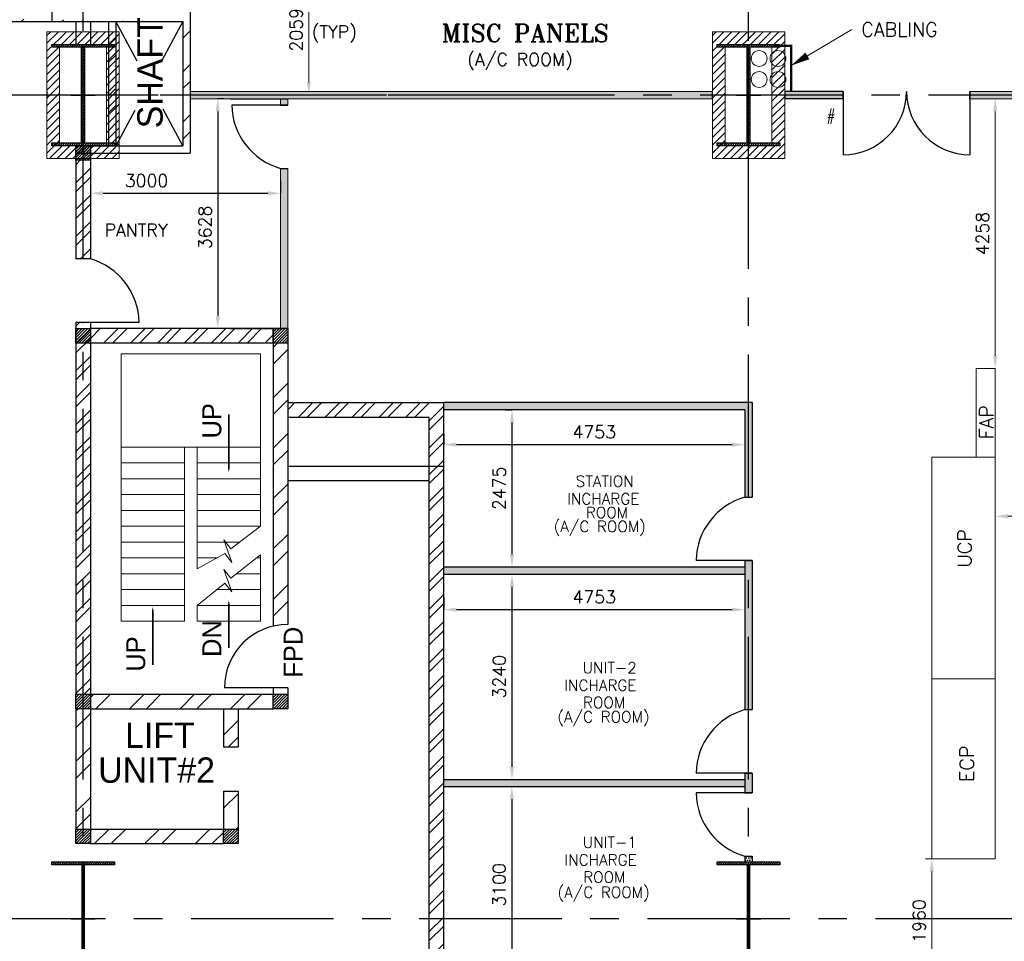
# Model space of a CAD drawing. Header units: inches. Extents: x 0 to 1564127, y -23460 to 23144100.
# Tile 161 of 215: x 1444013 to 1459548, y 124369 to 138915. Entities that reach past the tile are written whole.
import ezdxf

# ---------------------------------------------------------------- set-up
doc = ezdxf.new("R2010")
doc.units = ezdxf.units.IN
doc.header["$LTSCALE"] = 1800
doc.header["$MEASUREMENT"] = 0
doc.linetypes.add('CENTER', pattern=[2, 1.25, -0.25, 0.25, -0.25])
doc.linetypes.add('HIDDEN', pattern=[0.375, 0.25, -0.125])
doc.layers.get('0').update_dxf_attribs({"color": 253, "lineweight": 9})
for name, color, linetype in [('CEN', 2, 'CENTER'), ('COL', 1, 'Continuous'), ('GRID', 251, 'CENTER'), ('PH Plan', 7, 'Continuous'), ('ROOM', 7, 'Continuous'), ('TEMP', 4, 'Continuous'), ('TEXT', 3, 'Continuous'), ('WALL', 6, 'Continuous'), ('WALLHATCH', 254, 'Continuous')]:
    doc.layers.add(name, color=color, linetype=linetype)
for name, color, linetype, lineweight in [('LAYOUT', 8, 'Continuous', 9), ('PNL', 8, 'HIDDEN', 9), ('STAIR', 2, 'Continuous', 18)]:
    doc.layers.add(name, color=color, linetype=linetype, lineweight=lineweight)
doc.styles.add('HTX11', font='O8111901')
doc.styles.add('ROMANS', font='romans.shx')
doc.styles.add('ROMANT', font='romant')
doc.dimstyles.new('STANDARD$0', dxfattribs={"dimtxt": 200, "dimasz": 200, "dimexe": 0, "dimexo": 100, "dimgap": 100, "dimtad": 1, "dimdec": 0, "dimzin": 0, "dimdsep": 46, "dimtxsty": 'ROMANS', "dimcen": 0.09, "dimclrd": 256, "dimclre": 256, "dimclrt": 256, "dimadec": 0, "dimazin": 0, "dimtfac": 1, "dimtdec": 0, "dimtmove": 0, "dimatfit": 3, "dimfxl": 1, "dimtolj": 1, "dimtzin": 0, "dimlwd": -1, "dimlwe": -1, "dimarcsym": 0})
pattern_1 = [(0, (1892840.27, -677788.17), (15.625, 31.25), [0, -31.25])]
pattern_2 = [(0, (1892840.27, -677788.17), (18.75, 37.5), [0, -37.5])]
pattern_3 = [(45, (1295337.1, 1000), (-477.297, 477.297), []), (45, (1295655.3, 1000), (-477.297, 477.297), [])]
pattern_4 = [(45, (1707170.27, -667986.17), (-212.13203, 212.13203), []), (45, (1707311.7, -667986.17), (-212.13203, 212.13203), [])]
pattern_5 = [(45, (1053860.8, 39697.7), (-397.7476, 397.7476), []), (45, (1054125.97, 39697.7), (-397.7476, 397.7476), [])]
pattern_6 = [(45, (1052590.8, 38777.7), (-397.7476, 397.7476), []), (45, (1052855.97, 38777.7), (-397.7476, 397.7476), [])]

# ---------------------------------------------------------------- blocks, each defined once
blk = doc.blocks.new('C-ROW COLUMN')
at = {"layer": 'COL'}
h = blk.add_hatch(dxfattribs=at)
h.set_pattern_fill('ANSI31', color=256, scale=200, style=0)
h.set_pattern_definition([(45, (-1315.907, -6.545), (-17.6776695, 17.6776695), [])])
h.paths.add_polyline_path([(77950, 120865), (76960, 120865), (76960, 120820), (77950, 120820)])
h.paths.add_polyline_path([(77478, 120820), (77433, 120820), (77433, 119310), (77478, 119310)])
h.paths.add_polyline_path([(77950, 119310), (76960, 119310), (76960, 119265), (77950, 119265)])
at = {"layer": 'CEN'}
for p, q in [((77455, 119265), (77455, 120865)), ((77264, 120065), (77647, 120065))]:
    blk.add_line(p, q, dxfattribs=at)
at = {"layer": 'COL'}
for points in [[(76960, 120865), (77950, 120865), (77950, 120820), (76960, 120820)], [(77433, 120820), (77478, 120820), (77478, 119310), (77433, 119310)], [(76960, 119310), (77950, 119310), (77950, 119265), (76960, 119265)]]:
    blk.add_lwpolyline(points, close=True, dxfattribs=at)
blk = doc.blocks.new('B-ROW COLUMN')
at = {"layer": 'COL'}
h = blk.add_hatch(dxfattribs=at)
h.set_pattern_fill('ANSI31', color=256, scale=200, style=0)
h.set_pattern_definition([(45, (155648.048, 63141.767), (-17.67767, 17.67767), [])])
h.paths.add_polyline_path([(171095, 85178), (172085, 85178), (172085, 85128), (171095, 85128)])
h.paths.add_polyline_path([(171574, 86878), (171606, 86878), (171606, 85178), (171574, 85178)])
h.paths.add_polyline_path([(171095, 86928), (172085, 86928), (172085, 86878), (171095, 86878)])
blk.add_line((171590, 85128), (171590, 86928))
at = {"layer": 'CEN'}
for p, q in [((171590, 85128), (171590, 86928)), ((171399, 86028), (171782, 86028))]:
    blk.add_line(p, q, dxfattribs=at)
at = {"layer": 'COL'}
for points in [[(171095, 86928), (172085, 86928), (172085, 86878), (171095, 86878)], [(171574, 86878), (171606, 86878), (171606, 85178), (171574, 85178)], [(171095, 85178), (172085, 85178), (172085, 85128), (171095, 85128)]]:
    blk.add_lwpolyline(points, close=True, dxfattribs=at)
blk = doc.blocks.new('*D1030')
at = {"layer": 'Defpoints', "color": 0, "transparency": 16777216}
for p in [(1458405, 125670), (1458405, 123710), (1458405, 123710)]:
    blk.add_point(p, dxfattribs=at)
at = {"layer": 'LAYOUT', "transparency": 16777216}
for p, q in [((1458305, 125670), (1458405, 125670)), ((1458405, 125470), (1458405, 123910)), ((1458305, 123710), (1458405, 123710))]:
    blk.add_line(p, q, dxfattribs=at)
for points in [[(1458372, 125470), (1458438, 125470), (1458405, 125670)], [(1458372, 123910), (1458438, 123910), (1458405, 123710)]]:
    blk.add_solid(points, dxfattribs=at)
at = {"layer": 'LAYOUT', "transparency": 16777216, "insert": (1458205, 124690), "char_height": 200, "attachment_point": 5, "rotation": 90, "style": 'ROMANS'}
blk.add_mtext('\\A1;1960', dxfattribs=at)
blk = doc.blocks.new('*D1031')
at = {"layer": 'Defpoints', "color": 0, "transparency": 16777216}
for p in [(1459405, 131077), (1459405, 131077), (1461005, 131077)]:
    blk.add_point(p, dxfattribs=at)
at = {"layer": 'LAYOUT', "transparency": 16777216}
for p, q in [((1459405, 131177), (1459405, 131077)), ((1461005, 131177), (1461005, 131077)), ((1460805, 131077), (1459605, 131077))]:
    blk.add_line(p, q, dxfattribs=at)
for points in [[(1459605, 131110), (1459605, 131043), (1459405, 131077)], [(1460805, 131110), (1460805, 131043), (1461005, 131077)]]:
    blk.add_solid(points, dxfattribs=at)
at = {"layer": 'LAYOUT', "transparency": 16777216, "insert": (1460205, 131277), "char_height": 200, "attachment_point": 5, "style": 'ROMANS'}
blk.add_mtext('\\A1;1600', dxfattribs=at)
blk = doc.blocks.new('*D1049')
at = {"layer": 'Defpoints', "color": 0, "transparency": 16777216}
for p in [(1448531, 139784), (1448547, 137725), (1448575, 137725)]:
    blk.add_point(p, dxfattribs=at)
at = {"layer": 'LAYOUT', "transparency": 16777216}
for p, q in [((1448631, 139784), (1448575, 139784)), ((1448575, 139584), (1448575, 137925)), ((1448647, 137725), (1448575, 137725))]:
    blk.add_line(p, q, dxfattribs=at)
for points in [[(1448542, 139584), (1448608, 139584), (1448575, 139784)], [(1448542, 137925), (1448608, 137925), (1448575, 137725)]]:
    blk.add_solid(points, dxfattribs=at)
at = {"layer": 'LAYOUT', "transparency": 16777216, "insert": (1448375, 138755), "char_height": 200, "attachment_point": 5, "rotation": 90, "style": 'ROMANS'}
blk.add_mtext('\\A1;2059', dxfattribs=at)
blk = doc.blocks.new('*D1055')
at = {"layer": 'Defpoints', "color": 0, "transparency": 16777216}
for p in [(1459405, 137668), (1459405, 137668), (1459405, 133410)]:
    blk.add_point(p, dxfattribs=at)
at = {"layer": 'LAYOUT', "transparency": 16777216}
for p, q in [((1459305, 137668), (1459405, 137668)), ((1459405, 133610), (1459405, 137468)), ((1459305, 133410), (1459405, 133410))]:
    blk.add_line(p, q, dxfattribs=at)
for points in [[(1459372, 137468), (1459438, 137468), (1459405, 137668)], [(1459372, 133610), (1459438, 133610), (1459405, 133410)]]:
    blk.add_solid(points, dxfattribs=at)
at = {"layer": 'LAYOUT', "transparency": 16777216, "insert": (1459205, 135539), "char_height": 200, "attachment_point": 5, "rotation": 90, "style": 'ROMANS'}
blk.add_mtext('\\A1;4258', dxfattribs=at)
blk = doc.blocks.new('*D1015')
at = {"layer": 'Defpoints', "color": 0, "transparency": 16777216}
for p in [(1445128, 136471), (1448128, 136471), (1448128, 136175)]:
    blk.add_point(p, dxfattribs=at)
at = {"layer": 'ROOM', "transparency": 16777216}
for p, q in [((1445128, 136371), (1445128, 136175)), ((1448128, 136371), (1448128, 136175)), ((1445328, 136175), (1447928, 136175))]:
    blk.add_line(p, q, dxfattribs=at)
for points in [[(1445328, 136208), (1445328, 136141), (1445128, 136175)], [(1447928, 136208), (1447928, 136141), (1448128, 136175)]]:
    blk.add_solid(points, dxfattribs=at)
at = {"layer": 'ROOM', "transparency": 16777216, "insert": (1446014, 136375), "char_height": 200, "attachment_point": 5, "style": 'ROMANS'}
blk.add_mtext('\\A1;3000', dxfattribs=at)
blk = doc.blocks.new('*D1016')
at = {"layer": 'Defpoints', "color": 0, "transparency": 16777216}
for p in [(1447335, 137668), (1447137, 134040), (1447335, 134040)]:
    blk.add_point(p, dxfattribs=at)
at = {"layer": 'ROOM', "transparency": 16777216}
for p, q in [((1447235, 137668), (1447137, 137668)), ((1447137, 137468), (1447137, 134240)), ((1447235, 134040), (1447137, 134040))]:
    blk.add_line(p, q, dxfattribs=at)
for points in [[(1447104, 137468), (1447171, 137468), (1447137, 137668)], [(1447104, 134240), (1447171, 134240), (1447137, 134040)]]:
    blk.add_solid(points, dxfattribs=at)
at = {"layer": 'ROOM', "transparency": 16777216, "insert": (1446937, 135636), "char_height": 200, "attachment_point": 5, "rotation": 90, "style": 'ROMANS'}
blk.add_mtext('\\A1;3628', dxfattribs=at)
blk = doc.blocks.new('*D1017')
at = {"layer": 'Defpoints', "color": 0, "transparency": 16777216}
for p in [(1450703, 132480), (1455455, 132480), (1455455, 132208)]:
    blk.add_point(p, dxfattribs=at)
at = {"layer": 'ROOM', "transparency": 16777216}
for p, q in [((1450703, 132380), (1450703, 132208)), ((1455455, 132380), (1455455, 132208))]:
    blk.add_line(p, q, dxfattribs=at)
at = {"layer": 'ROOM', "color": 3, "transparency": 16777216}
blk.add_line((1450903, 132208), (1455255, 132208), dxfattribs=at)
for points in [[(1450903, 132241), (1450903, 132174), (1450703, 132208)], [(1455255, 132241), (1455255, 132174), (1455455, 132208)]]:
    blk.add_solid(points, dxfattribs=at)
at = {"layer": 'ROOM', "color": 3, "transparency": 16777216, "insert": (1453079, 132408), "char_height": 200, "attachment_point": 5, "style": 'ROMANS'}
blk.add_mtext('\\A1;4753', dxfattribs=at)
blk = doc.blocks.new('*D1018')
at = {"layer": 'Defpoints', "color": 0, "transparency": 16777216}
for p in [(1451780, 132755), (1451780, 130280), (1451780, 130280)]:
    blk.add_point(p, dxfattribs=at)
at = {"layer": 'ROOM', "transparency": 16777216}
for p, q in [((1451680, 132755), (1451780, 132755)), ((1451680, 130280), (1451780, 130280))]:
    blk.add_line(p, q, dxfattribs=at)
at = {"layer": 'ROOM', "color": 3, "transparency": 16777216}
blk.add_line((1451780, 132555), (1451780, 130480), dxfattribs=at)
for points in [[(1451747, 132555), (1451814, 132555), (1451780, 132755)], [(1451747, 130480), (1451814, 130480), (1451780, 130280)]]:
    blk.add_solid(points, dxfattribs=at)
at = {"layer": 'ROOM', "color": 3, "transparency": 16777216, "insert": (1451580, 131518), "char_height": 200, "attachment_point": 5, "rotation": 90, "style": 'ROMANS'}
blk.add_mtext('\\A1;2475', dxfattribs=at)
blk = doc.blocks.new('*D1019')
at = {"layer": 'Defpoints', "color": 0, "transparency": 16777216}
for p in [(1451780, 130165), (1451780, 126925), (1451780, 126925)]:
    blk.add_point(p, dxfattribs=at)
at = {"layer": 'ROOM', "transparency": 16777216}
for p, q in [((1451680, 130165), (1451780, 130165)), ((1451680, 126925), (1451780, 126925))]:
    blk.add_line(p, q, dxfattribs=at)
at = {"layer": 'ROOM', "color": 3, "transparency": 16777216}
blk.add_line((1451780, 129965), (1451780, 127125), dxfattribs=at)
for points in [[(1451747, 129965), (1451814, 129965), (1451780, 130165)], [(1451747, 127125), (1451814, 127125), (1451780, 126925)]]:
    blk.add_solid(points, dxfattribs=at)
at = {"layer": 'ROOM', "color": 3, "transparency": 16777216, "insert": (1451580, 128545), "char_height": 200, "attachment_point": 5, "rotation": 90, "style": 'ROMANS'}
blk.add_mtext('\\A1;3240', dxfattribs=at)
blk = doc.blocks.new('*D1020')
at = {"layer": 'Defpoints', "color": 0, "transparency": 16777216}
for p in [(1450703, 129895), (1455455, 129895), (1455455, 129604)]:
    blk.add_point(p, dxfattribs=at)
at = {"layer": 'ROOM', "transparency": 16777216}
for p, q in [((1450703, 129795), (1450703, 129604)), ((1455455, 129795), (1455455, 129604))]:
    blk.add_line(p, q, dxfattribs=at)
at = {"layer": 'ROOM', "color": 3, "transparency": 16777216}
blk.add_line((1450903, 129604), (1455255, 129604), dxfattribs=at)
for points in [[(1450903, 129637), (1450903, 129570), (1450703, 129604)], [(1455255, 129637), (1455255, 129570), (1455455, 129604)]]:
    blk.add_solid(points, dxfattribs=at)
at = {"layer": 'ROOM', "color": 3, "transparency": 16777216, "insert": (1453079, 129804), "char_height": 200, "attachment_point": 5, "style": 'ROMANS'}
blk.add_mtext('\\A1;4753', dxfattribs=at)
blk = doc.blocks.new('*D1021')
at = {"layer": 'Defpoints', "color": 0, "transparency": 16777216}
for p in [(1451778, 126810), (1451778, 123710), (1451778, 123710)]:
    blk.add_point(p, dxfattribs=at)
at = {"layer": 'ROOM', "transparency": 16777216}
for p, q in [((1451678, 126810), (1451778, 126810)), ((1451678, 123710), (1451778, 123710))]:
    blk.add_line(p, q, dxfattribs=at)
at = {"layer": 'ROOM', "color": 3, "transparency": 16777216}
blk.add_line((1451778, 126610), (1451778, 123910), dxfattribs=at)
for points in [[(1451745, 126610), (1451812, 126610), (1451778, 126810)], [(1451745, 123910), (1451812, 123910), (1451778, 123710)]]:
    blk.add_solid(points, dxfattribs=at)
at = {"layer": 'ROOM', "color": 3, "transparency": 16777216, "insert": (1451578, 125260), "char_height": 200, "attachment_point": 5, "rotation": 90, "style": 'ROMANS'}
blk.add_mtext('\\A1;3100', dxfattribs=at)

msp = doc.modelspace()

# ---------------------------------------------------------------- hatches: boundary and pattern name
h = msp.add_hatch()
h.set_pattern_fill('ANSI32', color=256, scale=1800, style=0)
h.set_pattern_definition(pattern_3)
edge = h.paths.add_edge_path()
edge.add_line((1444297.82, 139115.31), (1444297.82, 149590.31))
edge.add_line((1444527.82, 138885.31), (1444527.82, 149360.31))
h = msp.add_hatch()
h.set_pattern_fill('ANSI32', color=256, scale=1800, style=0)
h.set_pattern_definition(pattern_3)
edge = h.paths.add_edge_path()
edge.add_line((1430662.82, 139115.31), (1446702.82, 139115.31))
edge.add_line((1430662.82, 138885.31), (1446587.82, 138885.31))
h = msp.add_hatch()
h.set_pattern_fill('ANSI31', color=6, scale=700, style=0)
h.set_pattern_definition([(45, (1883620.27, -676174.68), (-61.871843, 61.871843), [])])
h.paths.add_polyline_path([(1445012.82, 136925.31), (1444642.82, 136925.31), (1444612.82, 136925.31), (1444612.82, 136970.31), (1444642.82, 136970.31), (1444642.82, 137667.81), (1444442.82, 137667.81), (1444442.82, 136725.31), (1445012.82, 136725.31)])
h.paths.add_polyline_path([(1444642.82, 138480.31), (1444612.82, 138480.31), (1444612.82, 138525.31), (1445412.82, 138525.31), (1445412.82, 138480.31), (1445382.82, 138480.31), (1445382.82, 137782.81), (1445582.82, 137782.81), (1445582.82, 138725.31), (1444442.82, 138725.31), (1444442.82, 137782.81), (1444642.82, 137782.81)])
h.paths.add_polyline_path([(1445582.82, 137667.81), (1445382.82, 137667.81), (1445382.82, 136970.31), (1445412.82, 136970.31), (1445412.82, 136925.31), (1445012.82, 136925.31), (1445012.82, 136725.31), (1445582.82, 136725.31)])
h.paths.add_polyline_path([(1444642.82, 137725.31), (1444442.82, 137725.31), (1444442.82, 137667.81), (1444642.82, 137667.81)])
h.paths.add_polyline_path([(1444642.82, 137782.81), (1444442.82, 137782.81), (1444442.82, 137725.31), (1444642.82, 137725.31)])
h.paths.add_polyline_path([(1445582.82, 137725.31), (1445382.82, 137725.31), (1445382.82, 137667.81), (1445582.82, 137667.81)])
h.paths.add_polyline_path([(1445582.82, 137782.81), (1445382.82, 137782.81), (1445382.82, 137725.31), (1445582.82, 137725.31)])
h = msp.add_hatch()
h.set_pattern_fill('ANSI31', color=6, scale=700, style=0)
h.set_pattern_definition([(45, (1894120.27, -676174.68), (-61.871843, 61.871843), [])])
h.paths.add_polyline_path([(1455512.82, 136925.31), (1455142.82, 136925.31), (1455112.82, 136925.31), (1455112.82, 136970.31), (1455142.82, 136970.31), (1455142.82, 137667.81), (1454942.82, 137667.81), (1454942.82, 136725.31), (1455512.82, 136725.31)])
h.paths.add_polyline_path([(1455142.82, 138480.31), (1455112.82, 138480.31), (1455112.82, 138525.31), (1455912.82, 138525.31), (1455912.82, 138480.31), (1455882.82, 138480.31), (1455882.82, 137782.81), (1456082.82, 137782.81), (1456082.82, 138725.31), (1454942.82, 138725.31), (1454942.82, 137782.81), (1455142.82, 137782.81)])
h.paths.add_polyline_path([(1456082.82, 137667.81), (1455882.82, 137667.81), (1455882.82, 136970.31), (1455912.82, 136970.31), (1455912.82, 136925.31), (1455512.82, 136925.31), (1455512.82, 136725.31), (1456082.82, 136725.31)])
h.paths.add_polyline_path([(1455142.82, 137725.31), (1454942.82, 137725.31), (1454942.82, 137667.81), (1455142.82, 137667.81)])
h.paths.add_polyline_path([(1455142.82, 137782.81), (1454942.82, 137782.81), (1454942.82, 137725.31), (1455142.82, 137725.31)])
h.paths.add_polyline_path([(1456082.82, 137725.31), (1455882.82, 137725.31), (1455882.82, 137667.81), (1456082.82, 137667.81)])
h.paths.add_polyline_path([(1456082.82, 137782.81), (1455882.82, 137782.81), (1455882.82, 137725.31), (1456082.82, 137725.31)])
h = msp.add_hatch()
h.set_pattern_fill('ANSI32', scale=800, style=0)
h.set_pattern_definition(pattern_4)
h.paths.add_polyline_path([(1445127.82, 134140.31), (1444897.82, 134140.31), (1444897.82, 128270.31), (1445127.82, 128270.31)])
h.paths.add_polyline_path([(1444897.82, 135140.31), (1445127.82, 135140.31), (1445127.82, 136695.31), (1444897.82, 136695.31)])
h = msp.add_hatch()
h.set_pattern_fill('ANSI32', scale=800, style=0)
h.set_pattern_definition(pattern_4)
h.paths.add_polyline_path([(1448012.82, 134040.31), (1445127.82, 134040.31), (1445127.82, 133810.31), (1448012.82, 133810.31)])
h = msp.add_hatch()
h.set_pattern_fill('ANSI32', scale=800, style=0)
h.set_pattern_definition(pattern_4)
h.paths.add_polyline_path([(1450702.82, 132870.31), (1448242.82, 132870.31), (1448242.82, 132640.31), (1450472.82, 132640.31), (1450472.82, 123595.31), (1450702.82, 123595.31), (1450702.82, 124710.31)])
at = {"layer": 'COL'}
h = msp.add_hatch(dxfattribs=at)
h.set_pattern_fill('ANSI31', color=1, scale=250, angle=180, style=0)
h.set_pattern_definition([(225, (1441547.825, 131579.04), (22.09709, -22.09709), [])])
h.paths.add_polyline_path([(1445127.82, 136699.04), (1445127.82, 136929.04), (1444897.82, 136929.04), (1444897.82, 136699.04)])
h = msp.add_hatch(dxfattribs=at)
h.set_pattern_fill('ANSI31', color=1, scale=250, angle=180, style=0)
h.set_pattern_definition([(225, (1441547.825, 131579.04), (22.09709, -22.09709), [])])
h.paths.add_polyline_path([(1445127.82, 136699.04), (1445127.82, 136929.04), (1444897.82, 136929.04), (1444897.82, 136699.04)])
h = msp.add_hatch(dxfattribs=at)
h.set_pattern_fill('ANSI31', color=1, scale=250, angle=180, style=0)
h.set_pattern_definition([(225, (1441547.825, 131575.31), (22.09709, -22.09709), [])])
h.paths.add_polyline_path([(1445127.82, 136695.31), (1445127.82, 136925.31), (1444897.82, 136925.31), (1444897.82, 136695.31)])
h = msp.add_hatch(dxfattribs=at)
h.set_pattern_fill('ANSI31', color=1, scale=250, angle=180, style=0)
h.set_pattern_definition([(225, (1441547.825, 128690.31), (22.09709, -22.09709), [])])
h.paths.add_polyline_path([(1445127.82, 133810.31), (1445127.82, 134040.31), (1444897.82, 134040.31), (1444897.82, 133810.31)])
h = msp.add_hatch(dxfattribs=at)
h.set_pattern_fill('ANSI31', color=1, scale=250, angle=180, style=0)
h.set_pattern_definition([(225, (1444662.825, 128690.31), (22.09709, -22.09709), [])])
h.paths.add_polyline_path([(1448242.82, 133810.31), (1448242.82, 134040.31), (1448012.82, 134040.31), (1448012.82, 133810.31)])
h = msp.add_hatch(dxfattribs=at)
h.set_pattern_fill('ANSI31', color=1, scale=250, angle=180, style=0)
h.set_pattern_definition([(225, (1441547.825, 122920.31), (22.09709, -22.09709), [])])
h.paths.add_polyline_path([(1445127.82, 128040.31), (1445127.82, 128270.31), (1444897.82, 128270.31), (1444897.82, 128040.31)])
h = msp.add_hatch(dxfattribs=at)
h.set_pattern_fill('ANSI31', color=1, scale=250, angle=180, style=0)
h.set_pattern_definition([(225, (1444662.825, 122920.31), (22.09709, -22.09709), [])])
h.paths.add_polyline_path([(1448242.82, 128040.31), (1448242.82, 128270.31), (1448012.82, 128270.31), (1448012.82, 128040.31)])
h = msp.add_hatch(dxfattribs=at)
h.set_pattern_fill('ANSI31', color=1, scale=250, angle=180, style=0)
h.set_pattern_definition([(225, (1441547.825, 120790.31), (22.09709, -22.09709), [])])
h.paths.add_polyline_path([(1445127.82, 125910.31), (1445127.82, 126140.31), (1444897.82, 126140.31), (1444897.82, 125910.31)])
h = msp.add_hatch(dxfattribs=at)
h.set_pattern_fill('ANSI31', color=1, scale=250, angle=180, style=0)
h.set_pattern_definition([(225, (1443877.825, 120790.31), (22.09709, -22.09709), [])])
h.paths.add_polyline_path([(1447457.82, 125910.31), (1447457.82, 126140.31), (1447227.82, 126140.31), (1447227.82, 125910.31)])
at = {"layer": 'WALL', "linetype": 'Continuous'}
h = msp.add_hatch(dxfattribs=at)
h.set_pattern_fill('ANSI32', color=9, scale=1500, angle=360, style=0)
h.set_pattern_definition(pattern_5)
h.paths.add_polyline_path([(1445527.82, 137725.31), (1445412.82, 137725.31), (1445412.82, 136925.31), (1445012.82, 136925.31), (1445012.82, 136810.31), (1445527.82, 136810.31)])
h.paths.add_polyline_path([(1445527.82, 138885.31), (1445412.82, 138885.31), (1445412.82, 137725.31), (1445527.82, 137725.31)])
h.paths.add_polyline_path([(1444897.82, 136925.31), (1444897.82, 136810.31), (1445012.82, 136810.31), (1445012.82, 136925.31)])
h = msp.add_hatch(dxfattribs=at)
h.set_pattern_fill('ANSI32', color=9, scale=1500, angle=360, style=0)
h.set_pattern_definition(pattern_5)
h.paths.add_polyline_path([(1446702.82, 137725.31), (1446587.82, 137725.31), (1446587.82, 136925.31), (1446702.82, 136925.31)])
h.paths.add_polyline_path([(1446702.82, 138885.31), (1446587.82, 138885.31), (1446587.82, 137725.31), (1446702.82, 137725.31)])
h = msp.add_hatch(dxfattribs=at)
h.set_pattern_fill('ANSI32', color=9, scale=1500, angle=360, style=0)
h.set_pattern_definition([(45, (1441281.03, 127806.7), (-397.748, 397.748), []), (45, (1441546.2, 127806.7), (-397.748, 397.748), [])])
edge = h.paths.add_edge_path()
edge.add_arc((1448242.83, 128140.3), 1141.75, 90.000446, 101.621923, ccw=False)
edge.add_line((1448242.82, 129282.05), (1448242.82, 133810.31))
edge.add_line((1448242.82, 133810.31), (1448012.82, 133810.31))
edge.add_line((1448012.82, 133810.31), (1448012.82, 129258.64))
h = msp.add_hatch(dxfattribs=at)
h.set_pattern_fill('ANSI32', color=9, scale=1500, angle=360, style=0)
h.set_pattern_definition([(45, (1441766.03, 128036.7), (-397.75, 397.75), []), (45, (1442031.2, 128036.7), (-397.75, 397.75), [])])
h.paths.add_polyline_path([(1448012.82, 128270.31), (1445127.82, 128270.31), (1445127.82, 128040.31), (1448012.82, 128040.31)])
h = msp.add_hatch(dxfattribs=at)
h.set_pattern_fill('ANSI32', color=9, scale=1500, angle=360, style=0)
h.set_pattern_definition(pattern_6)
h.paths.add_polyline_path([(1445127.82, 128040.31), (1444897.82, 128040.31), (1444897.82, 126040.31), (1445127.82, 126040.31)])
h = msp.add_hatch(dxfattribs=at)
h.set_pattern_fill('ANSI32', color=9, scale=1500, angle=360, style=0)
h.set_pattern_definition([(45, (1430784.07, 34812.7), (-397.7476, 397.7476), []), (45, (1431049.24, 34812.7), (-397.7476, 397.7476), [])])
h.paths.add_polyline_path([(1447457.82, 128040.31), (1447227.82, 128040.31), (1447227.82, 127440.31), (1447457.82, 127440.31)])
h = msp.add_hatch(dxfattribs=at)
h.set_pattern_fill('ANSI32', color=9, scale=1500, angle=360, style=0)
h.set_pattern_definition([(45, (1430784.07, 35512.7), (-397.7476, 397.7476), []), (45, (1431049.24, 35512.7), (-397.7476, 397.7476), [])])
h.paths.add_polyline_path([(1447457.82, 126740.31), (1447227.82, 126740.31), (1447227.82, 126140.31), (1447457.82, 126140.31)])
h = msp.add_hatch(dxfattribs=at)
h.set_pattern_fill('ANSI32', color=9, scale=1500, angle=360, style=0)
h.set_pattern_definition(pattern_6)
h.paths.add_polyline_path([(1447227.82, 125910.31), (1447227.82, 126140.31), (1445127.82, 126140.31), (1445127.82, 125910.31)])
at = {"layer": 'WALLHATCH'}
h = msp.add_hatch(dxfattribs=at)
h.set_pattern_fill('DOTS', color=2, scale=500)
h.set_pattern_definition(pattern_1)
h.paths.add_polyline_path([(1454942.82, 137782.81), (1446702.82, 137782.81), (1446702.82, 137725.31), (1449312.82, 137725.31), (1454942.82, 137725.31)])
h = msp.add_hatch(dxfattribs=at)
h.set_pattern_fill('DOTS', color=2, scale=500)
h.set_pattern_definition(pattern_1)
h.paths.add_polyline_path([(1454942.82, 137725.31), (1446702.82, 137725.31), (1446702.82, 137667.81), (1454942.82, 137667.81)])
h = msp.add_hatch(dxfattribs=at)
h.set_pattern_fill('DOTS', color=2, scale=500)
h.set_pattern_definition(pattern_1)
h.paths.add_polyline_path([(1448242.82, 136567.81), (1448127.82, 136567.81), (1448127.82, 134040.31), (1448242.82, 134040.31)])
h.paths.add_polyline_path([(1448242.82, 137667.81), (1448127.82, 137667.81), (1448127.82, 137567.81), (1448242.82, 137567.81)])
h = msp.add_hatch(dxfattribs=at)
h.set_pattern_fill('DOTS', color=2, scale=600)
h.set_pattern_definition(pattern_2)
h.paths.add_polyline_path([(1457005.88, 137725.31), (1456082.82, 137725.31), (1456082.82, 137667.81), (1457005.88, 137667.81)])
h.paths.add_polyline_path([(1457005.88, 137782.81), (1456998.16, 137782.81), (1456082.82, 137782.81), (1456082.82, 137725.31), (1457005.88, 137725.31)])
h.paths.add_polyline_path([(1464354.27, 137725.31), (1459005.88, 137725.31), (1459005.88, 137667.81), (1464354.27, 137667.81)])
h.paths.add_polyline_path([(1464354.27, 137782.81), (1459005.88, 137782.81), (1459005.88, 137725.31), (1461923.27, 137725.31), (1464354.27, 137725.31)])
h.paths.add_polyline_path([(1466671.38, 137725.31), (1466582.82, 137725.31), (1466582.82, 137667.81), (1466671.38, 137667.81)])
h.paths.add_polyline_path([(1466671.38, 137782.81), (1466582.82, 137782.81), (1466582.82, 137725.31), (1466671.38, 137725.31)])
h.paths.add_polyline_path([(1465442.82, 137725.31), (1465354.27, 137725.31), (1465354.27, 137667.81), (1465442.82, 137667.81)])
h.paths.add_polyline_path([(1465442.82, 137782.81), (1465354.27, 137782.81), (1465354.27, 137725.31), (1465442.82, 137725.31)])
h = msp.add_hatch(dxfattribs=at)
h.set_pattern_fill('DOTS', color=2, scale=500)
h.set_pattern_definition(pattern_1)
h.paths.add_polyline_path([(1455455.32, 126925.31), (1450702.82, 126925.31), (1450702.82, 126810.31), (1455455.32, 126810.31)])
h.paths.add_polyline_path([(1455570.32, 127025.31), (1455512.82, 127025.31), (1455512.82, 126710.31), (1455570.32, 126710.31)])
h.paths.add_polyline_path([(1455512.82, 127025.31), (1455455.32, 127025.31), (1455455.32, 126710.31), (1455512.82, 126710.31)])
h.paths.add_polyline_path([(1455570.32, 130380.31), (1455512.82, 130380.31), (1455512.82, 128025.31), (1455570.32, 128025.31)])
h.paths.add_polyline_path([(1455512.82, 130380.31), (1455455.32, 130380.31), (1455455.32, 130280.31), (1455455.32, 128025.31), (1455512.82, 128025.31)])
h.paths.add_polyline_path([(1455455.32, 130280.31), (1450702.82, 130280.31), (1450702.82, 130165.31), (1455455.32, 130165.31)])
h.paths.add_polyline_path([(1455570.32, 132870.31), (1455512.82, 132870.31), (1455512.82, 131380.31), (1455570.32, 131380.31)])
h.paths.add_polyline_path([(1455512.82, 132870.31), (1450702.82, 132870.31), (1450702.82, 132755.31), (1455455.32, 132755.31), (1455455.32, 131380.31), (1455512.82, 131380.31)])
h = msp.add_hatch(dxfattribs=at)
h.set_pattern_fill('DOTS', color=2, scale=600)
h.set_pattern_definition(pattern_2)
h.paths.add_polyline_path([(1455570.32, 125710.31), (1455512.82, 125710.31), (1455512.82, 125625.31), (1455570.32, 125625.31)])
h.paths.add_polyline_path([(1455512.82, 125710.31), (1455455.32, 125710.31), (1455455.32, 125625.31), (1455512.82, 125625.31)])

# ---------------------------------------------------------------- linework, layer by layer
at = {"color": 6}
for p, q in [((1444442.82, 138725.31), (1445582.82, 138725.31)), ((1444442.82, 138725.31), (1444442.82, 136725.31)), ((1445582.82, 138725.31), (1445582.82, 136725.31)), ((1454942.82, 138725.31), (1454942.82, 136725.31)), ((1454942.82, 138725.31), (1456082.82, 138725.31)), ((1456082.82, 138725.31), (1456082.82, 136725.31)), ((1444642.82, 138525.31), (1444642.82, 136925.31)), ((1445382.82, 138525.31), (1445382.82, 136925.31)), ((1455142.82, 138525.31), (1455142.82, 136925.31)), ((1455882.82, 138525.31), (1455882.82, 136925.31)), ((1454942.82, 136725.31), (1456082.82, 136725.31))]:
    msp.add_line(p, q, dxfattribs=at)
for p, q in [((1457005.88, 137782.81), (1456998.16, 137782.81)), ((1458013.73, 137657.81), (1457998.04, 137657.81)), ((1464354.27, 137782.81), (1459005.88, 137782.81)), ((1464354.27, 137667.81), (1459005.88, 137667.81))]:
    msp.add_line(p, q)
at = {"color": 3}
for p, q in [((1459105.01, 133410.23), (1459405.01, 133410.23)), ((1458405.01, 129170.23), (1458405.01, 132010.23)), ((1458405.01, 129170.23), (1458405.01, 132010.23)), ((1458405.01, 129170.23), (1458405.01, 132010.23)), ((1458405.01, 132010.23), (1459405.01, 132010.23)), ((1458405.01, 129170.23), (1458405.01, 132010.23)), ((1458405.01, 129170.23), (1458405.01, 132010.23)), ((1459405.01, 125670.23), (1459405.01, 132010.23)), ((1458405.01, 127170.23), (1458405.01, 129170.23)), ((1458405.01, 127170.23), (1458405.01, 129170.23)), ((1458405.01, 125670.23), (1458405.01, 129170.23)), ((1458405.01, 127170.23), (1458405.01, 129170.23)), ((1458405.01, 127170.23), (1458405.01, 129170.23)), ((1458405.01, 128510.23), (1459405.01, 128510.23)), ((1458405.01, 125670.23), (1459405.01, 125670.23))]:
    msp.add_line(p, q, dxfattribs=at)
at = {"layer": 'CEN'}
for p, q in [((1445865.56, 138260.82), (1445527.82, 138885.31)), ((1446587.82, 138885.31), (1446255.37, 138270.59)), ((1446587.82, 136925.31), (1446276.05, 137501.8)), ((1445828.02, 137480.38), (1445527.82, 136925.31))]:
    msp.add_line(p, q, dxfattribs=at)
at = {"layer": 'COL'}
for points in [[(1444897.82, 136929.04), (1445127.82, 136929.04), (1445127.82, 136699.04), (1444897.82, 136699.04)], [(1444897.82, 136929.04), (1445127.82, 136929.04), (1445127.82, 136699.04), (1444897.82, 136699.04)], [(1444897.82, 136925.31), (1445127.82, 136925.31), (1445127.82, 136695.31), (1444897.82, 136695.31)], [(1444897.82, 134040.31), (1445127.82, 134040.31), (1445127.82, 133810.31), (1444897.82, 133810.31)], [(1448012.82, 134040.31), (1448242.82, 134040.31), (1448242.82, 133810.31), (1448012.82, 133810.31)], [(1444897.82, 128270.31), (1445127.82, 128270.31), (1445127.82, 128040.31), (1444897.82, 128040.31)], [(1448012.82, 128270.31), (1448242.82, 128270.31), (1448242.82, 128040.31), (1448012.82, 128040.31)], [(1444897.82, 126140.31), (1445127.82, 126140.31), (1445127.82, 125910.31), (1444897.82, 125910.31)], [(1447227.82, 126140.31), (1447457.82, 126140.31), (1447457.82, 125910.31), (1447227.82, 125910.31)]]:
    msp.add_lwpolyline(points, close=True, dxfattribs=at)
at = {"layer": 'GRID'}
for p, q in [((1455512.82, 131380.31), (1455512.82, 183222.97)), ((1445012.82, 135140.31), (1445012.82, 152225.31)), ((1452078.82, 137725.31), (1395949.77, 137725.31)), ((1461923.27, 137725.31), (1459005.88, 137725.31)), ((1445012.82, 119724.95), (1445012.82, 134140.31)), ((1455512.82, 119724.95), (1455512.82, 130380.31)), ((1502966.27, 124725.31), (1395948.92, 124725.31))]:
    msp.add_line(p, q, dxfattribs=at)
at = {"layer": 'GRID', "color": 8}
msp.add_line((1500200.27, 137725.31), (1436712.82, 137725.31), dxfattribs=at)
at = {"layer": 'GRID', "color": 7}
for p, q in [((1457005.88, 137782.81), (1456082.82, 137782.81)), ((1457005.88, 137667.81), (1456082.82, 137667.81))]:
    msp.add_line(p, q, dxfattribs=at)
at = {"layer": 'LAYOUT', "color": 7}
for p, q in [((1456183.75, 138190.12), (1457143.57, 138759.94)), ((1454942.82, 137782.81), (1446702.82, 137782.81)), ((1454942.82, 137667.81), (1446702.82, 137667.81)), ((1448127.82, 137567.81), (1448127.82, 137667.81)), ((1448242.82, 137567.81), (1448242.82, 137667.81)), ((1448127.82, 134040.31), (1448127.82, 136567.81)), ((1448242.82, 134040.31), (1448242.82, 136567.81)), ((1450702.82, 132870.31), (1450802.82, 132870.31)), ((1450702.82, 132755.31), (1450802.82, 132755.31)), ((1450702.82, 124710.31), (1450702.82, 124595.31))]:
    msp.add_line(p, q, dxfattribs=at)
at = {"layer": 'LAYOUT', "color": 6}
msp.add_line((1444442.82, 136725.31), (1445582.82, 136725.31), dxfattribs=at)
at = {"layer": 'LAYOUT', "color": 3}
for p, q in [((1459105.01, 132010.23), (1459105.01, 133410.23)), ((1459405.01, 132010.23), (1459405.01, 133410.23))]:
    msp.add_line(p, q, dxfattribs=at)
at = {"layer": 'LAYOUT', "color": 2, "const_width": 35}
msp.add_lwpolyline([(1455912.82, 138502.81), (1456183.75, 138502.81), (1456183.75, 137782.81)], dxfattribs=at)
at = {"layer": 'LAYOUT', "color": 7}
msp.add_lwpolyline([(1456183.75, 138190.12, 0, 121.62, 0), (1456441.34, 138343.04, 121.62, 121.62, 0)], format="xyseb", dxfattribs=at)
at = {"layer": 'LAYOUT', "color": 2}
for centre in [(1455681.22, 138301.21), (1455976.72, 138301.21), (1455681.22, 137970.3), (1455976.72, 137970.3)]:
    msp.add_circle(centre, 125, dxfattribs=at)
at = {"layer": 'ROOM', "color": 7}
for p, q in [((1444442.82, 137782.81), (1444442.82, 137667.81)), ((1446702.82, 137782.81), (1446702.82, 137667.81)), ((1447335.27, 137667.81), (1448242.82, 137667.81)), ((1454942.82, 137667.81), (1454942.82, 137782.81)), ((1456082.82, 137782.81), (1456082.82, 137667.81)), ((1457005.88, 137667.81), (1457005.88, 137782.81)), ((1459005.88, 137667.81), (1459005.88, 137782.81)), ((1447335.27, 134040.31), (1448242.82, 134040.31)), ((1455570.32, 132870.31), (1455570.32, 131380.31)), ((1455455.32, 132755.31), (1455455.32, 131380.31)), ((1455455.32, 130380.31), (1455455.32, 128025.31)), ((1455455.32, 130380.31), (1455455.32, 130280.31)), ((1455570.32, 130380.31), (1455570.32, 128025.31)), ((1455570.32, 130380.31), (1455570.32, 130280.31)), ((1450702.82, 130280.31), (1455455.32, 130280.31)), ((1453079.07, 130280.31), (1453079.07, 130280.31)), ((1450702.82, 130165.31), (1455455.32, 130165.31)), ((1455455.32, 127025.31), (1455455.32, 126710.31)), ((1455455.32, 127025.31), (1455455.32, 126925.31)), ((1455570.32, 127025.31), (1455570.32, 126710.31)), ((1455570.32, 127025.31), (1455570.32, 126925.31)), ((1455455.32, 126925.31), (1455455.32, 126810.31)), ((1455455.32, 125710.31), (1455455.32, 125625.31)), ((1455570.32, 125710.31), (1455570.32, 125625.31))]:
    msp.add_line(p, q, dxfattribs=at)
at = {"layer": 'ROOM'}
for p, q in [((1455570.32, 132870.31), (1450702.82, 132870.31)), ((1455455.32, 132755.31), (1450702.82, 132755.31)), ((1450702.82, 126925.31), (1455455.32, 126925.31)), ((1450702.82, 126810.31), (1455455.32, 126810.31))]:
    msp.add_line(p, q, dxfattribs=at)
at = {"layer": 'ROOM', "color": 6}
for p, q in [((1455455.32, 131380.31), (1455570.32, 131380.31)), ((1455455.32, 130380.31), (1455570.32, 130380.31)), ((1455455.32, 128025.31), (1455570.32, 128025.31)), ((1455455.32, 127025.31), (1455570.32, 127025.31)), ((1455455.32, 126710.31), (1455570.32, 126710.31)), ((1455455.32, 125710.31), (1455570.32, 125710.31))]:
    msp.add_line(p, q, dxfattribs=at)
at = {"layer": 'ROOM', "color": 6, "flags": 128}
for points in [[(1455570.32, 130380.31), (1454685.32, 130380.31)], [(1455570.32, 127025.31), (1454685.32, 127025.31)], [(1455570.32, 126710.31), (1454685.32, 126710.31)]]:
    msp.add_lwpolyline(points, dxfattribs=at)
at = {"layer": 'ROOM', "color": 6}
for centre, start, end in [((1455747.97, 130358.52), 105.981882, 178.825575), ((1455747.97, 127003.52), 105.981882, 178.825575), ((1455747.97, 126732.09), 181.174425, 254.018118)]:
    msp.add_arc(centre, 1062.87, start, end, dxfattribs=at)
at = {"layer": 'STAIR', "linetype": 'Continuous'}
for p, q in [((1445612.82, 133640.31), (1445612.82, 129420.31)), ((1447812.82, 133640.31), (1445612.82, 133640.31)), ((1447812.82, 133640.31), (1447812.82, 130920.31)), ((1445612.81, 132170.31), (1446612.82, 132170.31)), ((1446612.82, 132170.31), (1446612.82, 129420.31)), ((1446612.82, 132170.31), (1446812.82, 132170.31)), ((1446812.82, 132170.31), (1447812.82, 132170.31)), ((1446812.82, 132170.31), (1446812.82, 130246.16)), ((1445612.81, 131920.31), (1446612.82, 131920.31)), ((1446812.82, 131920.31), (1447812.82, 131920.31)), ((1445612.81, 131670.31), (1446612.82, 131670.31)), ((1446812.82, 131670.31), (1447812.82, 131670.31)), ((1445612.81, 131420.31), (1446612.82, 131420.31)), ((1446812.82, 131420.31), (1447812.82, 131420.31)), ((1445612.81, 131170.31), (1446612.82, 131170.31)), ((1446812.82, 131170.31), (1447812.82, 131170.31)), ((1445612.81, 130920.31), (1446612.82, 130920.31)), ((1446812.82, 130920.31), (1447812.82, 130920.31)), ((1445612.81, 130670.31), (1446612.82, 130670.31)), ((1447484.68, 130670.31), (1446812.82, 130670.31)), ((1445612.81, 130420.31), (1446612.82, 130420.31)), ((1447126.63, 130420.31), (1446812.82, 130420.31)), ((1447812.82, 130420.31), (1447752.1, 130420.31)), ((1447812.82, 130468.23), (1447812.82, 129420.31)), ((1445612.81, 130170.31), (1446612.82, 130170.31)), ((1447812.82, 130170.31), (1447435.31, 130170.31)), ((1445612.81, 129920.31), (1446612.82, 129920.31)), ((1447812.82, 129920.31), (1447121.77, 129920.31)), ((1445612.81, 129670.31), (1446612.82, 129670.31)), ((1447812.82, 129670.31), (1446812.82, 129670.31)), ((1446812.82, 129670.31), (1446812.82, 129420.31)), ((1445612.81, 129420.31), (1446612.82, 129420.31)), ((1447812.82, 129420.31), (1446812.82, 129420.31))]:
    msp.add_line(p, q, dxfattribs=at)
at = {"layer": 'STAIR', "linetype": 'Continuous', "flags": 128}
for points in [[(1447312.82, 131772.29, 0, 150, 0), (1447312.82, 132126.98, 25, 25, 0), (1447312.82, 132685.62, 25, 25, 0)], [(1447312.82, 129749.95, 0, 150, 0), (1447312.82, 129395.26, 25, 25, 0), (1447312.82, 128998.38, 25, 25, 0)], [(1446112.82, 129643.91, 0, 150, 0), (1446112.82, 129289.21, 25, 25, 0), (1446112.82, 128730.57, 25, 25, 0)]]:
    msp.add_lwpolyline(points, format="xyseb", dxfattribs=at)
for points in [[(1447812.82, 130920.31), (1447345.05, 130563.93), (1447234.37, 130704.19), (1447360.08, 130348.18), (1447249.39, 130488.44), (1446812.82, 130246.16)], [(1447812.82, 130468.23), (1447345.05, 130099.08), (1447234.37, 130239.34), (1447360.08, 129883.32), (1447249.39, 130023.58), (1446812.82, 129670.31)]]:
    msp.add_lwpolyline(points, dxfattribs=at)
at = {"layer": 'WALL'}
for p, q in [((1444527.82, 138885.31), (1444527.82, 149360.31)), ((1446702.82, 139115.31), (1446702.82, 136810.31)), ((1430662.82, 138885.31), (1446587.82, 138885.31)), ((1444897.82, 138885.31), (1444897.82, 138525.31)), ((1445127.82, 138885.31), (1445127.82, 138525.31)), ((1445412.82, 138885.31), (1445412.82, 136925.31)), ((1445527.82, 138885.31), (1445527.82, 136925.31)), ((1446587.82, 138885.31), (1446587.82, 136925.31)), ((1444897.82, 136925.31), (1446587.82, 136925.31)), ((1444897.82, 136810.31), (1446702.82, 136810.31)), ((1444897.82, 136695.31), (1444897.82, 135140.31)), ((1445127.82, 136695.31), (1445127.82, 135140.31)), ((1444897.82, 134140.31), (1444897.82, 128270.31)), ((1445127.82, 134140.31), (1445127.82, 128270.31)), ((1448242.82, 134040.31), (1445127.82, 134040.31)), ((1448012.82, 134040.31), (1448012.82, 129343.5)), ((1448242.82, 134040.31), (1448242.82, 129370.31)), ((1448242.82, 133810.31), (1445127.82, 133810.31)), ((1448242.82, 132870.31), (1450702.82, 132870.31)), ((1450702.82, 124710.31), (1450702.82, 132870.31)), ((1448242.82, 132640.31), (1450472.82, 132640.31)), ((1450472.82, 124595.31), (1450472.82, 132640.31)), ((1448242.82, 131870.31), (1450702.82, 131870.31)), ((1450702.82, 123710.31), (1450702.82, 131870.31)), ((1448242.82, 131640.31), (1450472.82, 131640.31)), ((1450472.82, 123595.31), (1450472.82, 131640.31)), ((1448012.82, 128370.31), (1448012.82, 128270.31)), ((1448242.82, 128370.31), (1448242.82, 128270.31)), ((1444897.82, 128040.31), (1444897.82, 126140.31)), ((1445127.82, 128040.31), (1445127.82, 126140.31)), ((1447227.82, 128040.31), (1447227.82, 127440.31)), ((1447457.82, 128040.31), (1447457.82, 127440.31)), ((1447227.82, 127440.31), (1447457.82, 127440.31)), ((1447227.82, 126740.31), (1447227.82, 126140.31)), ((1447227.82, 126740.31), (1447457.82, 126740.31)), ((1447457.82, 126740.31), (1447457.82, 126140.31))]:
    msp.add_line(p, q, dxfattribs=at)
at = {"layer": 'WALL', "color": 6}
for p, q in [((1457005.88, 137782.81), (1456998.16, 137782.81)), ((1457005.88, 137782.81), (1457005.88, 136782.81)), ((1458013.73, 137657.81), (1457998.04, 137657.81)), ((1459005.88, 137782.81), (1459005.88, 136782.81)), ((1448127.82, 137567.81), (1448242.82, 137567.81)), ((1448127.82, 136567.81), (1448242.82, 136567.81)), ((1445127.82, 135140.31), (1444897.82, 135140.31))]:
    msp.add_line(p, q, dxfattribs=at)
at = {"layer": 'WALL', "color": 6, "flags": 128}
for points in [[(1448242.82, 137567.81), (1447357.82, 137567.81)], [(1444897.82, 134140.31), (1445897.82, 134140.31)]]:
    msp.add_lwpolyline(points, dxfattribs=at)
at = {"layer": 'WALL', "flags": 128}
for points in [[(1448242.82, 128370.31), (1447242.82, 128370.31)], [(1445127.82, 128270.31), (1448012.82, 128270.31)], [(1445127.82, 128040.31), (1448012.82, 128040.31)], [(1445127.82, 126140.31), (1447227.82, 126140.31)], [(1445127.82, 125910.31), (1447227.82, 125910.31)]]:
    msp.add_lwpolyline(points, dxfattribs=at)
at = {"layer": 'WALL', "color": 6}
for centre, radius, start, end in [((1457005.88, 137782.81), 1000, 270, 0), ((1459005.88, 137782.81), 1000, 180, 270), ((1448420.47, 137589.59), 1062.87, 181.174425, 254.018118), ((1444835.18, 134118.52), 1062.87, 1.174425, 74.018118)]:
    msp.add_arc(centre, radius, start, end, dxfattribs=at)
at = {"layer": 'WALL'}
msp.add_arc((1448242.82, 128370.31), 1000, 90, 180, dxfattribs=at)

# ---------------------------------------------------------------- block references
for name, p in [('C-ROW COLUMN', (1367557.39, 17660.16)), ('C-ROW COLUMN', (1378057.39, 17660.16)), ('B-ROW COLUMN', (1273422.6, 38697.68)), ('B-ROW COLUMN', (1283922.6, 38697.68))]:
    msp.add_blockref(name, p)

# ---------------------------------------------------------------- texts
at = {"layer": 'PH Plan', "style": 'ROMANS'}
msp.add_text('CABLING', height=220, dxfattribs=at).set_placement((1457291.28, 138648.28))
at = {"layer": 'PH Plan', "char_height": 220, "width": 1290.0083, "attachment_point": 1, "rotation": 90, "style": 'ROMANS'}
for s, insert in [('FAP', (1459158.85, 132294.34)), ('UCP', (1458812.52, 130270.13)), ('ECP', (1458845.78, 126885.16))]:
    msp.add_mtext(s, dxfattribs=dict(at, insert=insert))
at = {"layer": 'PNL', "color": 4, "lineweight": 25, "style": 'ROMANS'}
msp.add_text('(TYP)', height=200, dxfattribs=at).set_placement((1448620.8, 138622.17))
at = {"layer": 'PNL', "lineweight": 25, "style": 'ROMANT'}
for s, height, p in [('MISC PANELS', 280, (1450669.13, 138563.62)), ('(A/C ROOM)', 200, (1451074.76, 138186.87))]:
    msp.add_text(s, height=height, dxfattribs=at).set_placement(p)
at = {"layer": 'PNL', "color": 30, "lineweight": 25, "style": 'ROMANT'}
msp.add_text('PANTRY', height=200, dxfattribs=at).set_placement((1445352.16, 135494.95))
at = {"layer": 'ROOM', "color": 30, "lineweight": 25, "style": 'ROMANT'}
for s, p in [('STATION', (1452785.79, 131542.77)), ('INCHARGE', (1452650.12, 131265.56)), ('ROOM', (1452946, 131048.51)), ('(A/C ROOM)', (1452438.16, 130829.28)), ('UNIT-2', (1452893.84, 128599.13)), ('INCHARGE', (1452604.13, 128321.92)), ('ROOM', (1452900.01, 128050.87)), ('(A/C ROOM)', (1452496.78, 127823.67)), ('UNIT-1', (1452896.84, 125843.08)), ('INCHARGE', (1452607.13, 125565.87)), ('ROOM', (1452903.01, 125294.82)), ('(A/C ROOM)', (1452499.78, 125055.28))]:
    msp.add_text(s, height=175, dxfattribs=at).set_placement(p)
at = {"layer": 'TEMP', "color": 6, "style": 'ROMANS'}
msp.add_text('#', height=160, dxfattribs=at).set_placement((1456741.02, 137323.36))
at = {"layer": 'TEXT', "linetype": 'Continuous', "style": 'HTX11'}
for s, height, p in [('SHAFT', 400, (1446268.12, 137200.39)), ('UP', 300, (1447193.55, 132304.93)), ('DN', 300, (1447193.55, 128857.15)), ('FPD', 300, (1448477.98, 128530.49)), ('UP', 300, (1445993.54, 128624.95))]:
    msp.add_text(s, height=height, rotation=90, dxfattribs=at).set_placement(p)
for s, p in [('LIFT', (1445675.84, 127420.68)), ('UNIT#2', (1445251.09, 126870.68))]:
    msp.add_text(s, height=400, dxfattribs=at).set_placement(p)

# ---------------------------------------------------------------- dimensions: what is measured, and where the dimension line sits
at = {"layer": 'LAYOUT', "color": 7}
for base, p1, p2, picture, middle in [((1448574.94, 137725.31), (1448530.7, 139784.08), (1448547.27, 137725.31), '*D1049', (1448374.94, 138754.69)), ((1459405.01, 137667.81), (1459405.01, 133410.23), (1459405.01, 137667.81), '*D1055', (1459205.01, 135539.02)), ((1458405.01, 123710.31), (1458405.01, 125670.23), (1458405.01, 123710.31), '*D1030', (1458205.01, 124690.27))]:
    dim = msp.add_linear_dim(base=base, p1=p1, p2=p2, angle=90, dimstyle='STANDARD$0', override={"dimfxl": 0.5, "dimarcsym": 2}, dxfattribs=at)
    dim.commit()
    dim.dimension.update_dxf_attribs({"geometry": picture, "text_midpoint": middle})
dim = msp.add_linear_dim(base=(1459405.01, 131076.74), p1=(1461005.05, 131076.74), p2=(1459405.01, 131076.74), dimstyle='STANDARD$0', override={"dimfxl": 0.5, "dimarcsym": 2}, dxfattribs=at)
dim.commit()
dim.dimension.update_dxf_attribs({"geometry": '*D1031', "text_midpoint": (1460205.03, 131276.74)})
at = {"layer": 'ROOM', "color": 7}
dim = msp.add_linear_dim(base=(1447137.27089524, 134040.30952709), p1=(1447335.27089524, 137667.80952711), p2=(1447335.27089524, 134040.30952709), angle=90, dimstyle='STANDARD$0', override={"dimfxl": 0.5, "dimarcsym": 2}, dxfattribs=at)
dim.commit()
dim.dimension.update_dxf_attribs({"geometry": '*D1016', "text_midpoint": (1447137.27089524, 135635.8310746), "dimtype": 160})
dim = msp.add_linear_dim(base=(1448127.82, 136174.83), p1=(1445127.82, 136470.83), p2=(1448127.82, 136470.83), dimstyle='STANDARD$0', override={"dimfxl": 0.5, "dimarcsym": 2}, dxfattribs=at)
dim.commit()
dim.dimension.update_dxf_attribs({"geometry": '*D1015', "text_midpoint": (1446014.27, 136174.83), "dimtype": 160})
at = {"layer": 'ROOM', "color": 3}
for base, p1, p2, picture, middle in [((1451780.27, 130280.31), (1451780.27, 132755.31), (1451780.27, 130280.31), '*D1018', (1451580.27, 131517.81)), ((1451780.27, 126925.31), (1451780.27, 130165.31), (1451780.27, 126925.31), '*D1019', (1451580.27, 128545.31)), ((1451778.27, 123710.31), (1451778.27, 126810.31), (1451778.27, 123710.31), '*D1021', (1451578.27, 125260.31))]:
    dim = msp.add_linear_dim(base=base, p1=p1, p2=p2, angle=90, dimstyle='STANDARD$0', override={"dimclrd": 3, "dimclrt": 3, "dimfxl": 0.5, "dimarcsym": 2}, dxfattribs=at)
    dim.commit()
    dim.dimension.update_dxf_attribs({"geometry": picture, "text_midpoint": middle})
for base, p1, p2, picture, middle in [((1455455.32450127, 132207.8310746), (1450702.82450127, 132479.8310746), (1455455.32450127, 132479.8310746), '*D1017', (1453079.07450127, 132407.8310746)), ((1455455.32450127, 129603.8310746), (1450702.82450127, 129894.8310746), (1455455.32450127, 129894.8310746), '*D1020', (1453079.07450127, 129803.8310746))]:
    dim = msp.add_linear_dim(base=base, p1=p1, p2=p2, dimstyle='STANDARD$0', override={"dimclrd": 3, "dimclrt": 3, "dimfxl": 0.5, "dimarcsym": 2}, dxfattribs=at)
    dim.commit()
    dim.dimension.update_dxf_attribs({"geometry": picture, "text_midpoint": middle})

doc.saveas('drawing.dxf')
